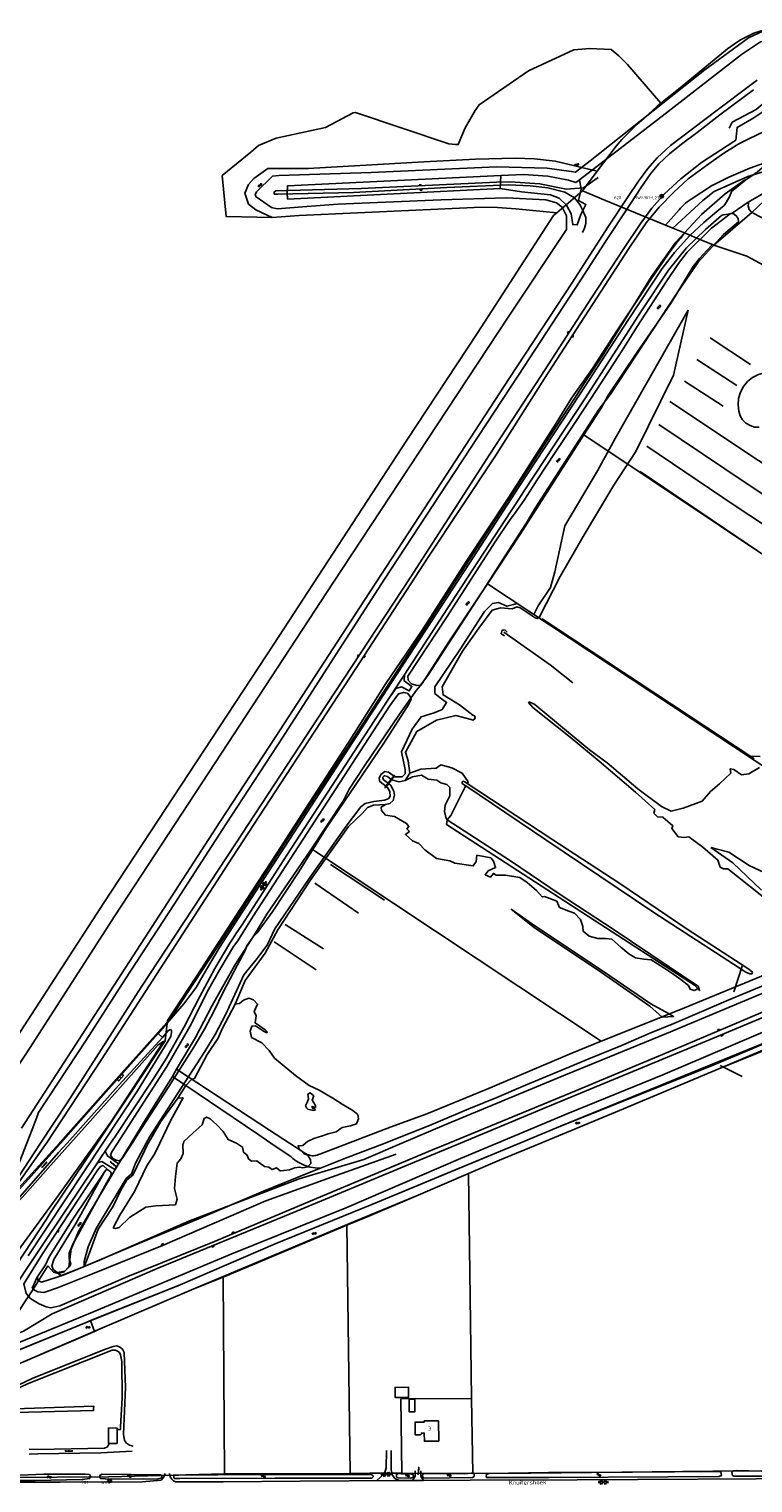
# Model space of a CAD drawing. Header units: metres. Extents: x 51973 to 58000, y 375000 to 380663.
# Tile 50 of 56: x 56317 to 56747, y 379798 to 380661. Entities that reach past the tile are written whole.
import ezdxf
from ezdxf.enums import TextEntityAlignment as Align

# ---------------------------------------------------------------- set-up
doc = ezdxf.new("R2010")
doc.units = ezdxf.units.M
doc.header["$LTSCALE"] = 0.1
doc.layers.get('0').update_dxf_attribs({"linetype": 'CONTINUOUS'})
doc.layers.add('B-WA-OG-TOPOGRAFIE-G', color=253, linetype='CONTINUOUS')
doc.styles.add('ISOCP', font='ISOCP.shx', dxfattribs={"height": 1.8})

# ---------------------------------------------------------------- blocks, each defined once
blk = doc.blocks.new('M01')
at = {"color": 0}
for radius in [1.05, 0.625]:
    blk.add_circle((0, 0), radius, dxfattribs=at)
blk = doc.blocks.new('S026')
at = {"color": 0}
for p, q in [((0, 0), (4.4, 0)), ((0.2, 0.5), (0.2, 0)), ((1.2, 0), (1.2, -0.5)), ((2.2, 0.5), (2.2, 0)), ((3.2, 0), (3.2, -0.5)), ((4.2, 0.5), (4.2, 0))]:
    blk.add_line(p, q, dxfattribs=at)
blk = doc.blocks.new('S016')
at = {"color": 0, "linetype": 'Continuous'}
for points in [[(0.01, -0.38), (2.65, 1.15)], [(2.65, -1.15), (0.01, 0.38)], [(5.07, -1.15), (1.09, 1.15)], [(1.09, -1.15), (5.07, 1.15)], [(6.16, -0.38), (3.51, 1.15)], [(3.51, -1.15), (6.16, 0.37)]]:
    blk.add_lwpolyline(points, dxfattribs=at)
blk = doc.blocks.new('S05')
at = {"color": 0}
for p, q in [((0.08, 0.3), (0.38, 0.59)), ((0.11, -0.19), (0.41, 0.09)), ((0.38, 0.59), (0.68, 0.71)), ((0.41, 0.09), (0.71, 0.21)), ((0.68, 0.71), (1.01, 0.62)), ((0.71, 0.21), (1.02, 0.12)), ((1.01, 0.62), (1.33, 0.37)), ((1.02, 0.12), (1.36, -0.12)), ((1.33, 0.37), (1.66, 0.13)), ((1.66, 0.13), (1.97, 0.04)), ((1.97, 0.04), (2.28, 0.16)), ((2.28, 0.16), (2.58, 0.44)), ((1.36, -0.12), (1.68, -0.37)), ((1.68, -0.37), (2, -0.46)), ((2, -0.46), (2.31, -0.33)), ((2.31, -0.33), (2.61, -0.05))]:
    blk.add_line(p, q, dxfattribs=at)
blk = doc.blocks.new('S04')
at = {"color": 0}
for p, q in [((0, 0.5), (0.5, 0.5)), ((0, 0.25), (1, 0.25)), ((0, 0), (0.5, 0)), ((0, -0.25), (1, -0.25)), ((0, -0.5), (0.5, -0.5))]:
    blk.add_line(p, q, dxfattribs=at)
blk = doc.blocks.new('BIJPIJL')
at = {"color": 0}
blk.add_line((0, 0), (1, 0), dxfattribs=at)
blk = doc.blocks.new('S022')
at = {"color": 0}
for p, q in [((0.01, 1.15), (0.31, 1.15)), ((0.31, -2.3), (0.31, 2.3)), ((0.31, 2.1), (1.51, 2.1)), ((0.31, 0), (1.51, 0)), ((1.51, -2.3), (1.51, 2.3)), ((1.51, 1.05), (1.81, 1.05)), ((0.01, -1.15), (0.31, -1.15)), ((0.31, -2.1), (1.51, -2.1)), ((1.51, -1.05), (1.81, -1.05))]:
    blk.add_line(p, q, dxfattribs=at)

msp = doc.modelspace()

# ---------------------------------------------------------------- linework, layer by layer
at = {"layer": 'B-WA-OG-TOPOGRAFIE-G'}
for points in [[(56479.552, 380555.481), (56464.531, 380554.29), (56461.22, 380555.175), (56452.059, 380561.407), (56451.613, 380562.64), (56452.331, 380564.327), (56461.764, 380573.587), (56465.659, 380573.985), (56520.354, 380575.909), (56594.739, 380579.272), (56624.854, 380578.364), (56639.172, 380576.489), (56641.585, 380576.027), (56650.437, 380582.747), (56718.376, 380636.692), (56744.325, 380655.806), (56752.809, 380659.739)], [(56597.38, 380573.999), (56610.695, 380574.708), (56625.28, 380573.577), (56637.482, 380571.215), (56641.941, 380569.88), (56644.115, 380571.556), (56694.906, 380610.696), (56740.103, 380645.759), (56751.348, 380653.289), (56760.307, 380655.502), (56771.842, 380656.542), (56781.525, 380656.296), (56831.782, 380653.39)], [(56731.858, 380649.228), (56735.763, 380651.971), (56739.595, 380654.504), (56743.556, 380656.582), (56747.583, 380658.466), (56751.154, 380659.764), (56755.181, 380660.936)], [(56461.62, 380549.08), (56434.241, 380549.748), (56431.888, 380574.004), (56448.976, 380587.894), (56453.501, 380591.865), (56464.03, 380596.299), (56493.325, 380602.618), (56509.631, 380611.265), (56511.133, 380611.505), (56566.53, 380592.923), (56570.528, 380592.398), (56572.028, 380592.389), (56576.09, 380602.361), (56582.153, 380612.57), (56584.425, 380616.055), (56613.803, 380636.118), (56640.635, 380648.699), (56650.142, 380649.391), (56662.891, 380648.813), (56667.368, 380645.037), (56672.589, 380640.006), (56692.244, 380616.947)], [(56692.244, 380616.947), (56703.701, 380626.162), (56731.858, 380649.228)], [(56749.484, 380630.544), (56746.461, 380628.435), (56724.843, 380612.311), (56698.044, 380591.825), (56690.055, 380584.5), (56684.647, 380578.222), (56679.135, 380570.782), (56672.872, 380561.559), (56660.821, 380543.432), (56639.799, 380510.735), (56602.377, 380453.724), (56561.866, 380391.821), (56516.438, 380322.109), (56463.501, 380240.705), (56430.834, 380190.702), (56388.278, 380125.103), (56338.041, 380047.588), (56312.9, 380008.815)], [(56732.762, 380602.178), (56734.596, 380605.701), (56748.781, 380613.22), (56755.973, 380619.09), (56766.173, 380621.591), (56771.042, 380621.707), (56773.69, 380618.994), (56790.625, 380625.403), (56808.18, 380628.618), (56832.945, 380631.279), (56839.755, 380632.624), (56851.525, 380634.096), (56877.415, 380632.874), (56902.594, 380631.757), (56923.732, 380631.276), (56920.439, 380629.6), (56902.726, 380628.068), (56882.933, 380625.776), (56873.225, 380625.281), (56851.479, 380627.138), (56845.929, 380626.254), (56837.813, 380623.083)], [(56323.01, 380018.184), (56351.196, 380061.009), (56374.667, 380097.519), (56403.262, 380141.326), (56434.419, 380189.351), (56467.919, 380240.736), (56497.799, 380287.268), (56528.274, 380334.55), (56565.343, 380390.912), (56607.386, 380454.924), (56644.851, 380512.221), (56660.705, 380536.767), (56671.461, 380553.063), (56680.375, 380566.743), (56686.192, 380575.01), (56691.082, 380580.978), (56697.498, 380587.017), (56704.631, 380592.75), (56713.885, 380599.542), (56727.373, 380610.005), (56747.254, 380624.846)], [(56682.375, 380608.089), (56690.092, 380615.216), (56692.244, 380616.947)], [(56725.443, 380552.704), (56729.791, 380556.34), (56731.051, 380558.003), (56733.224, 380561.837), (56734.281, 380564.599), (56742.815, 380571.558), (56749.473, 380576.119), (56756.047, 380581.746), (56763.112, 380585.013), (56766.303, 380586.622), (56781.615, 380596.115), (56795.011, 380602.808), (56809.919, 380608.942), (56831.079, 380615.832), (56846.085, 380618.969), (56852.567, 380620.164)], [(56736.788, 380595.016), (56737.523, 380602.607), (56747.489, 380608.314), (56755.954, 380614.037), (56760.025, 380609.467), (56772.612, 380614.289), (56777.718, 380612.453)], [(56738.156, 380592.598), (56744.044, 380595.615), (56754.421, 380600.477), (56767.856, 380605.861), (56779.143, 380609.595), (56794.326, 380613.505), (56805.727, 380616.721), (56817.808, 380618.302), (56829.206, 380619.023), (56840.659, 380619.685), (56848.547, 380619.423)], [(56669.173, 380595.422), (56673.838, 380600.241), (56678.059, 380604.3), (56682.375, 380608.089)], [(56665.697, 380591.514), (56669.173, 380595.422)], [(56735.599, 380594.182), (56736.788, 380595.016)], [(56735.599, 380594.182), (56716.471, 380581.784), (56704.228, 380572.049), (56694.46, 380563.201), (56687.045, 380554.751), (56680.437, 380545.849), (56670.391, 380530.737), (56651.24, 380501.489), (56621.041, 380454.997), (56590.866, 380408.691)], [(56593.753, 380407.112), (56623.311, 380453.661), (56673.237, 380530.66), (56683.66, 380545.989), (56691.301, 380555.366), (56699.954, 380564.261), (56708.5, 380572.106), (56719.432, 380579.918), (56729.77, 380587.328), (56736.92, 380591.911)], [(56654.545, 380576.58), (56665.697, 380591.514)], [(56736.92, 380591.911), (56738.156, 380592.598)], [(56654.545, 380576.58), (56629.68, 380582.62), (56617.36, 380583.98), (56605.78, 380584.33), (56582.39, 380583.85), (56551.68, 380582.17), (56482.9, 380578.31), (56459.12, 380578.27), (56450.65, 380572.3), (56447.56, 380568.73), (56445.46, 380563.62), (56447.55, 380557.11), (56451.86, 380553.75), (56461.62, 380549.08)], [(56766.574, 380580.111), (56760.182, 380578.38), (56743.977, 380573.411), (56724.025, 380564.596), (56717.288, 380559.238), (56699.473, 380542.794)], [(56745.131, 380578.413), (56732.617, 380572.999), (56722.419, 380567.951), (56710.236, 380560.057)], [(56723.833, 380532.813), (56746.208, 380552.024), (56753.56, 380559.058), (56758.265, 380562.957), (56766.509, 380564.895), (56769.484, 380562.71), (56802.219, 380569.74), (56844.215, 380578.232), (56850.537, 380579.634), (56853.187, 380580.358)], [(56782.441, 380579.932), (56779.733, 380578.655), (56776.722, 380574.797), (56770.307, 380572.217), (56762.387, 380568.521), (56755.859, 380565.063), (56744.201, 380558.17), (56734.622, 380551.626), (56732.318, 380551.126), (56729.291, 380550.65), (56728.24, 380550.265)], [(56762.1, 380583.735), (56759.225, 380583.004), (56756.368, 380582.21), (56753.528, 380581.353), (56750.708, 380580.434), (56747.908, 380579.454), (56745.131, 380578.413)], [(56655.179, 380572.79), (56646.425, 380566.671), (56636.115, 380565.904), (56620.447, 380569.178), (56602.814, 380570.317), (56594.667, 380570.017), (56514.509, 380566.289), (56463.719, 380564.984), (56462.808, 380564.176), (56462.891, 380563.044), (56465.08, 380563.028), (56509.885, 380563.955), (56565.328, 380566.849), (56601.8, 380568.449), (56614.659, 380567.837), (56625.248, 380566.651), (56635.39, 380564.119), (56641.12, 380560.825), (56644.287, 380556.903), (56645.853, 380553.605), (56647.689, 380549.238), (56647.795, 380545.605), (56647.081, 380542.793), (56645.712, 380540.198)], [(56597.011, 380566.316), (56470.811, 380560.073), (56470.617, 380563.817), (56470.766, 380567.939), (56597.38, 380573.999), (56597.011, 380566.316)], [(56597.011, 380566.316), (56609.698, 380564.339), (56626.859, 380562.532), (56631.91, 380560.529), (56636.323, 380556.416), (56639.061, 380551.367), (56640.062, 380544.936), (56642.718, 380544.755), (56644.719, 380550.914), (56647.792, 380556.926), (56643.386, 380559.141), (56645.075, 380566.004), (56644.115, 380571.556)], [(56645.828, 380564.905), (56654.545, 380576.58)], [(56742.096, 380571.424), (56730.564, 380563.214), (56716.408, 380550.96), (56701.222, 380534.507), (56686.668, 380514.144), (56673.135, 380492.042), (56657.474, 380466.967)], [(56565.254, 380434.782), (56602.111, 380490.518), (56636.375, 380541.974), (56636.271, 380550.043), (56633.639, 380555.297), (56630.39, 380557.807), (56624.065, 380559.603), (56600.58, 380560.809), (56562.006, 380559.586), (56500.675, 380557.143), (56479.552, 380555.481)], [(56630.583, 380551.997), (56645.828, 380564.905)], [(56659.358, 380559.328), (56645.828, 380564.905)], [(56361.82, 380142.539), (56462.644, 380295.935), (56541.486, 380416.987), (56583.3, 380480.285), (56628.557, 380550.282), (56630.583, 380551.997)], [(56461.62, 380549.08), (56477.61, 380550.32), (56581.53, 380554.98), (56592.53, 380555.19), (56606.21, 380554.35), (56630.583, 380551.997)], [(56725.443, 380552.704), (56717.758, 380546.18), (56709.596, 380538.383), (56700.469, 380528.341), (56693.118, 380518.965), (56672.709, 380487.975), (56644.39, 380444.565), (56607.83, 380388.89)], [(56659.358, 380559.328), (56695.031, 380544.625)], [(56703.123, 380553.746), (56695.031, 380544.625)], [(56710.236, 380560.057), (56709.106, 380559.294), (56708.011, 380558.481), (56706.952, 380557.622), (56705.932, 380556.717), (56704.952, 380555.768), (56704.016, 380554.777), (56703.123, 380553.746)], [(56744.492, 380558.342), (56744.089, 380556.114), (56744.637, 380553.931), (56746.068, 380552.288), (56750.418, 380549.868), (56759.021, 380545.983), (56776.366, 380535.32), (56797.241, 380521.85), (56805.435, 380515.536), (56810.587, 380510.804), (56824.05, 380497.667), (56837.61, 380482.876), (56872.714, 380445.949), (56888.947, 380428.173), (56897.893, 380417.75), (56913.783, 380397.487), (56905.828, 380411.004), (56898.675, 380421.225)], [(56611.193, 380386.894), (56647.111, 380441.614), (56680.795, 380493.859), (56696.925, 380517.934), (56707.599, 380531.231), (56718.777, 380541.967), (56728.24, 380550.265)], [(56662.38, 380444.264), (56702.013, 380504.417), (56714.362, 380522.62), (56729.4, 380538.997), (56738.298, 380546.531), (56738.262, 380548.488), (56737.066, 380550.224), (56735.127, 380551.546), (56733.46, 380551.245), (56722.442, 380542.729), (56707.922, 380528.562), (56702.691, 380521.938)], [(56695.031, 380544.625), (56699.473, 380542.794)], [(56375.601, 380026.738), (56393.712, 380054.222), (56398.033, 380060.747), (56399.455, 380072.727), (56416.537, 380098.629), (56443.094, 380139.366), (56464.3, 380171.996), (56481.186, 380198.102), (56506.51, 380237.06), (56529.172, 380272.666), (56550.56, 380304.292), (56576.717, 380345.036), (56602.026, 380383.194), (56630.243, 380427.103), (56639.318, 380441.945), (56651.645, 380459.529), (56666.261, 380481.874), (56679.225, 380501.448), (56686.838, 380512.915), (56691.155, 380519.24), (56696.706, 380527.343), (56701.22, 380533.463), (56704.082, 380536.813), (56706.327, 380539.969)], [(56699.473, 380542.794), (56706.327, 380539.969)], [(56706.327, 380539.969), (56716.472, 380535.788), (56723.005, 380533.095)], [(56646.668, 380420.164), (56656.813, 380436.038), (56660.765, 380443.276), (56678.279, 380469.239), (56698.346, 380498.561), (56711.425, 380519.981), (56715.168, 380524.73), (56719.738, 380529.822), (56723.005, 380533.095)], [(56723.005, 380533.095), (56723.833, 380532.813)], [(56723.833, 380532.813), (56743.4, 380526.148), (56768.211, 380512.845), (56788.004, 380498.241), (56807.339, 380479.77), (56872.349, 380410), (56876.66, 380404.75)], [(56695.476, 380510.982), (56702.691, 380521.938)], [(56678.311, 380484.431), (56695.476, 380510.982)], [(56534.069, 380217.587), (56534.435, 380217.307), (56535.704, 380217.211), (56538.729, 380217.292), (56540.502, 380219.141), (56540.488, 380221.705), (56538.322, 380232.055), (56544.741, 380245.665), (56550.055, 380252.87), (56557.865, 380255.246), (56562.573, 380257.318), (56565.119, 380261.483), (56561.401, 380264.073), (56558.145, 380266.792), (56558.093, 380270.671), (56572.947, 380292.715), (56587.733, 380315.48), (56592.479, 380320.057), (56595.964, 380320.788), (56600.958, 380318.535), (56604.919, 380319.626), (56607.113, 380320.183), (56616.833, 380313.699), (56619.47, 380318.758), (56626.816, 380329.549), (56629.404, 380338.92), (56635.367, 380366.161), (56654.679, 380398.886), (56665.235, 380418.115), (56708.532, 380494.158)], [(56708.532, 380494.158), (56699.718, 380455.546), (56677.477, 380410.379), (56664.469, 380390.41), (56646.165, 380359.957), (56632.463, 380336.06), (56620.012, 380311.904), (56618.822, 380311.234), (56617.624, 380311.724), (56608.744, 380317.491), (56606.915, 380318.244), (56604.07, 380316.956), (56597.173, 380317.479), (56592.185, 380316.083), (56584.236, 380305.414), (56574.551, 380291.847), (56562.472, 380270.763), (56563.087, 380265.924), (56572.735, 380260.111), (56580.761, 380253.979)], [(56669.433, 380470.235), (56678.311, 380484.431)], [(56745.502, 380461.942), (56721.631, 380477.839)], [(56657.474, 380466.967), (56647.486, 380451.609), (56641.058, 380441.787), (56609.647, 380393.791)], [(56654.338, 380447.148), (56669.433, 380470.235)], [(56713.758, 380464.992), (56737.433, 380449.503)], [(56738.558, 380434.232), (56738.119, 380438.035), (56738.452, 380441.848), (56739.543, 380445.517), (56741.348, 380448.892), (56743.794, 380451.836), (56746.781, 380454.23), (56750.188, 380455.976), (56753.875, 380457.002), (56757.694, 380457.268)], [(56729.214, 380437.157), (56706.252, 380451.995)], [(56618.917, 380393.525), (56629.517, 380409.774), (56641.38, 380427.491), (56654.338, 380447.148)], [(56655.465, 380435.294), (56662.38, 380444.264)], [(56697.564, 380439.968), (56750.183, 380405.036), (56789.326, 380379.19), (56841.894, 380344.212), (56871.918, 380325.07), (56912.283, 380296.757)], [(56280.533, 380000), (56317.697, 380056.171), (56368.18, 380134.744), (56427.762, 380225.632), (56498.039, 380332.831), (56565.254, 380434.782)], [(56617.781, 380376.681), (56655.465, 380435.294)], [(56750.745, 380424.695), (56747.93, 380424.844), (56745.235, 380425.67), (56742.82, 380427.123), (56740.828, 380429.118), (56739.379, 380431.535), (56738.558, 380434.232)], [(56691.093, 380426.346), (56743.631, 380391.132), (56780.823, 380366.511), (56833.035, 380331.514), (56862.539, 380312.043)], [(56589.345, 380331.892), (56608.572, 380360.929), (56643.904, 380415.839), (56646.668, 380420.164)], [(56646.668, 380420.164), (56970.403, 380203.811)], [(56590.866, 380408.691), (56543.549, 380335.452), (56489.505, 380253.338), (56439.819, 380177.477), (56383.955, 380092.417), (56339.909, 380023.834), (56324.215, 380000)], [(56327.604, 380000), (56360.294, 380049.632), (56397.294, 380106.679), (56438.047, 380169.577), (56473.125, 380223.194), (56511.32, 380281.503), (56553.865, 380347.021), (56593.753, 380407.112)], [(56829.372, 380315.724), (56827.32, 380317.097), (56771.81, 380354.758), (56736.508, 380378.143), (56683.914, 380413.396)], [(56680.011, 380398.453), (56730.099, 380364.547), (56763.106, 380342.272), (56816.696, 380306.453), (56853.037, 380281.983)], [(56335.353, 380000), (56335.783, 380000.475), (56372.114, 380041.457), (56399.15, 380071.564), (56402.862, 380076.367), (56432.648, 380121.867), (56475.595, 380188.063), (56513.011, 380245.014), (56558.653, 380315.176), (56609.647, 380393.791)], [(56361.139, 380000), (56381.695, 380031.028), (56401.441, 380063.2), (56401.925, 380065.679), (56401.872, 380066.914), (56401.559, 380067.217), (56401.17, 380067.389), (56400.669, 380067.277), (56399.763, 380066.465), (56396.519, 380062.64), (56393.876, 380064.955), (56409.179, 380082.528), (56412.841, 380087.311), (56416.46, 380092.361), (56420.748, 380099.547), (56430.336, 380116.062), (56441.867, 380133.81), (56464.262, 380168.261), (56497.143, 380218.991), (56529.413, 380268.655), (56578.735, 380343.976), (56607.83, 380388.89)], [(56616.572, 380389.793), (56611.17, 380381.406)], [(56618.917, 380393.525), (56616.572, 380389.793)], [(56611.193, 380386.894), (56607.647, 380381.476), (56605.378, 380378.009), (56603.092, 380374.516), (56567.98, 380320.869), (56540.308, 380278.235), (56537.245, 380273.515), (56535.083, 380270.184), (56513.154, 380236.398), (56470.335, 380170.788), (56443.562, 380129.307), (56441.838, 380126.653), (56440.16, 380124.069), (56438.535, 380121.567), (56436.571, 380118.544), (56427.603, 380103.553), (56418.694, 380087.044), (56409.127, 380068.645), (56398.966, 380050.426), (56390.972, 380037.882), (56368.363, 380003.967), (56365.719, 380000)], [(56605.443, 380373.385), (56611.17, 380381.406)], [(56605.443, 380373.385), (56602.89, 380369.876), (56593.526, 380356.113)], [(56612.578, 380368.068), (56617.781, 380376.681)], [(56593.526, 380356.113), (56565.515, 380312.473), (56542.12, 380277.017), (56542.246, 380274.684), (56544.401, 380272.572), (56547.533, 380271.517), (56549.696, 380271.679), (56554.034, 380277.364), (56588.396, 380330.49), (56600.005, 380348.438), (56612.578, 380368.068)], [(56484.908, 380174.673), (56503.9, 380203.3), (56507.393, 380209.981), (56516.43, 380223.738), (56537.236, 380254.393), (56547.329, 380268.646), (56550.559, 380272.74), (56566.539, 380297.452), (56589.345, 380331.892)], [(56589.345, 380331.892), (56869.193, 380146.968)], [(56746.944, 380228.573), (56621.94, 380310.987)], [(56601.008, 380303.153), (56599.91, 380304.352), (56598.755, 380304.513), (56598.005, 380303.935), (56597.531, 380302.149), (56599.517, 380300.908)], [(56599.038, 380303.037), (56626.559, 380283.837), (56640.008, 380273.029)], [(56532.395, 380266.043), (56534.993, 380269.611), (56538.413, 380270.63), (56542.938, 380268.281), (56544.527, 380270.974), (56539.962, 380274.204), (56540.073, 380277.873)], [(56423.802, 380091.035), (56430.497, 380102.976), (56438.651, 380116.657), (56441.28, 380120.001), (56444.366, 380125.104), (56450.355, 380134.698), (56531.329, 380259.17), (56536.569, 380266.539), (56539.622, 380267.419), (56541.866, 380267.014), (56543.608, 380264.941), (56544.134, 380263.124), (56542.731, 380260.491)], [(56528.364, 380237.796), (56542.731, 380260.491)], [(56757.941, 380142.118), (56731.971, 380162.81), (56729.457, 380162.7), (56727.413, 380163.775), (56726.196, 380167.93), (56717.227, 380175.472), (56708.977, 380181.731), (56706.114, 380181.285), (56702.645, 380181.773), (56698.889, 380186.602), (56699.42, 380188.184), (56693.488, 380193.452), (56690.266, 380193.634), (56688.083, 380195.642), (56688.709, 380197.878), (56677.162, 380208.223), (56655.679, 380226.628), (56638.406, 380240.779), (56616.413, 380258.458), (56613.83, 380261.466), (56614.149, 380261.782)], [(56614.149, 380261.782), (56617.438, 380260.276), (56636.349, 380244.55), (56649.951, 380233.22), (56660.418, 380225.657), (56678.741, 380210.205), (56692.758, 380199.735), (56698.492, 380197.016), (56705.548, 380198.674), (56716.767, 380202.779), (56721.793, 380208.582), (56727.065, 380213.196), (56733.757, 380219.374), (56733.508, 380222.134), (56735.706, 380221.679), (56740.226, 380218.432), (56744.513, 380218.993), (56750.836, 380222.752)], [(56579.729, 380251.284), (56570.666, 380253.661), (56559.188, 380250.854), (56547.421, 380244.217), (56540.714, 380232.029), (56542.299, 380226.779), (56543.414, 380219.489), (56549.902, 380221.925), (56558.881, 380222.354), (56561.686, 380224.508), (56568.26, 380222.587), (56574.298, 380219.412), (56577.929, 380214.234), (56577.55, 380213.319), (56577.433, 380213.247)], [(56580.761, 380253.979), (56581.715, 380253.493), (56582.099, 380252.495), (56581.716, 380251.495), (56580.763, 380251.008), (56579.729, 380251.284)], [(56510.902, 380212.149), (56528.364, 380237.796)], [(56747.439, 380227.786), (56746.354, 380229.513), (56751.27, 380229.436)], [(56529.124, 380211.738), (56525.602, 380214.448), (56525.194, 380216.474), (56526.099, 380218.725)], [(56526.099, 380218.725), (56528.4, 380220.51), (56530.582, 380220.105), (56533.386, 380218.108), (56533.78, 380217.807)], [(56532.219, 380215.773), (56530.099, 380217.456), (56528.446, 380217.964), (56528.036, 380217.897), (56527.279, 380217.073), (56527.214, 380216.489), (56527.727, 380215.546), (56530.464, 380213.485)], [(56528.572, 380211.019), (56528.86, 380210.798), (56534.327, 380217.924), (56534.039, 380218.145), (56528.572, 380211.019)], [(56532.477, 380215.512), (56536.963, 380214.267), (56540.588, 380215.146), (56543.414, 380219.489)], [(56540.588, 380215.146), (56544.901, 380217.354), (56550.174, 380218.384), (56554.218, 380215.933), (56559.313, 380215.356), (56561.704, 380213.683), (56565.274, 380212.65), (56567.055, 380210.99), (56567.084, 380206.111), (56564.279, 380200.413), (56563.833, 380196.727), (56564.91, 380192.65), (56565.548, 380191.853)], [(56386.876, 380000), (56388.983, 380003.945), (56405.567, 380029.613), (56421.357, 380053.675), (56427.766, 380064.38), (56433.873, 380076.095), (56444.713, 380099.766), (56452.026, 380108.597), (56458.589, 380117.405), (56463.11, 380127.141), (56483.148, 380156.441), (56505.607, 380188.039), (56514.254, 380199.482), (56516.908, 380201.529), (56522, 380202.584), (56528.377, 380203.458), (56530.416, 380204.186), (56531.614, 380205.665), (56531.362, 380208.604), (56530.102, 380210.986), (56529.412, 380211.517)], [(56533.902, 380208.73), (56534.316, 380206.338), (56533.349, 380203.3), (56531.478, 380201.4), (56528.868, 380200.9), (56521.802, 380200.469), (56518.225, 380199.007), (56514.972, 380195.581), (56506.833, 380187.772), (56484.235, 380155.868), (56464.929, 380126.52), (56457.433, 380112.719), (56445.549, 380096.552), (56439.69, 380082.494)], [(56493.705, 380186.766), (56510.902, 380212.149)], [(56530.751, 380213.262), (56532.043, 380212.198), (56533.902, 380208.73)], [(56576.318, 380212.035), (56576.08, 380211.356), (56571.051, 380201.079), (56567.737, 380194.354), (56565.548, 380191.853)], [(56577.433, 380213.247), (56575.905, 380214.251), (56574.834, 380214.72), (56574.296, 380214.293), (56574.4, 380213.291), (56576.318, 380212.035)], [(56576.318, 380212.035), (56576.541, 380211.889), (56624.026, 380179.969), (56688.137, 380136.869), (56742.799, 380101.471)], [(56743.99, 380103.515), (56707.913, 380127.002), (56667.92, 380154.033), (56627.603, 380180.278), (56577.433, 380213.247)], [(56528.868, 380200.9), (56526.397, 380199.36), (56526.565, 380197.269), (56528.954, 380194.636), (56534.178, 380193.836), (56541.353, 380189.706), (56542.829, 380187.787), (56541.475, 380186.528), (56543.125, 380184.868), (56540.68, 380183.089), (56544.938, 380179.243), (56548.592, 380177.81), (56552.284, 380173.952), (56559.151, 380168.879), (56567.075, 380167.548), (56570.119, 380166.001), (56580.941, 380164.415), (56582.711, 380166.968), (56583.114, 380170.786), (56591.395, 380169.233), (56593.03, 380167.169), (56594.213, 380163.499), (56589.881, 380161.494), (56588.117, 380159.202), (56591.24, 380157.865), (56592.916, 380159.983), (56594.571, 380158.904), (56600.016, 380158.938), (56608.616, 380157.564), (56612.986, 380154.559), (56618.603, 380149.871), (56621.963, 380146.063), (56623.316, 380146.354), (56630.535, 380143.462), (56632.226, 380139.85), (56637.691, 380137.561), (56641.078, 380136.483), (56644.569, 380132.615), (56646.053, 380128.508), (56646.287, 380125.676), (56649.851, 380122.846), (56654.869, 380121.325), (56659.531, 380121.453), (56663.141, 380120.925), (56668.65, 380116.142), (56673.248, 380112.232), (56677.213, 380109.815), (56682.26, 380109.201), (56686.481, 380108.767), (56694.145, 380103.946)], [(56632.543, 380147.534), (56663.969, 380126.924), (56697.169, 380104.555), (56709.02, 380096.61), (56714.533, 380093.042), (56715.278, 380090.498), (56712.295, 380093.615), (56565.091, 380189.008), (56565.548, 380191.853), (56603.062, 380167.449), (56632.543, 380147.534)], [(56477.135, 380160.405), (56493.705, 380186.766)], [(56404.877, 380043.892), (56416.032, 380062.66), (56425.992, 380081.55), (56439.483, 380105.509), (56450.955, 380123.442), (56458.438, 380135.748), (56484.908, 380174.673)], [(56484.908, 380174.673), (56656.872, 380060.53)], [(56753.599, 380160.614), (56744.668, 380164.662), (56732.561, 380172.621), (56725.82, 380174.38), (56721.984, 380175.306)], [(56721.984, 380175.306), (56735.103, 380166.327), (56752.015, 380150.148)], [(56496.247, 380165.217), (56528.296, 380144.083)], [(56477.135, 380160.405), (56461.698, 380137.006), (56452.662, 380124.737), (56450.36, 380122.414), (56446.666, 380116.966), (56445.752, 380114.562), (56440.828, 380105.291), (56432.578, 380089.449), (56427.235, 380078.449), (56421.382, 380067.556), (56415.198, 380056.995), (56400.337, 380033.599), (56383.639, 380008), (56378.482, 380000)], [(56920.657, 380158.956), (56849.404, 380128.79), (56771.278, 380096.603), (56695.616, 380064.933), (56631.296, 380038.665), (56563.698, 380010.72), (56538.595, 380000)], [(56486.961, 380154.171), (56512.953, 380136.502)], [(56566.552, 380000), (56638.928, 380029.851), (56699.441, 380055.171), (56751.607, 380077.239), (56805.227, 380099.672), (56867.603, 380125.615), (56914.835, 380144.799), (56937.926, 380153.784)], [(56936.672, 380151.126), (56859.559, 380118.908), (56787.874, 380089.228), (56719.148, 380060.391), (56624.015, 380021.076), (56573.345, 380000)], [(56656.872, 380060.53), (56702.955, 380078.769), (56776.602, 380109.086), (56851.703, 380139.859), (56869.193, 380146.968)], [(56361.82, 380142.539), (56269.123, 380000)], [(56696.788, 380076.979), (56699.821, 380075.151), (56693.042, 380074.68), (56685.842, 380081.151), (56657.1, 380101.288), (56617.074, 380127.963), (56603.496, 380138.78), (56617.548, 380128.907), (56657.723, 380102.267), (56686.368, 380082.699), (56696.788, 380076.979)], [(56469.243, 380129.756), (56492.052, 380115.259)], [(56595.145, 380000), (56637.166, 380017.555), (56693.506, 380040.576), (56747.26, 380063.486), (56819.691, 380094.2), (56872.197, 380116.207), (56907.411, 380128.712)], [(56487.706, 380102.796), (56462.783, 380119.471)], [(56895.352, 380092.593), (56894.249, 380114.389), (56893.92, 380116.192), (56893.283, 380116.515), (56889.807, 380115.158), (56861.031, 380103.395), (56817.985, 380085.242), (56782.439, 380071.133), (56722.464, 380045.883), (56632.77, 380010.03), (56608.591, 380000)], [(56608.602, 380000), (56632.77, 380010.03), (56782.439, 380071.133), (56861.031, 380103.395), (56893.789, 380116.713)], [(56621.003, 380000), (56667.706, 380019.413), (56728.069, 380044.645), (56779.871, 380066.553), (56843.962, 380091.355), (56889.044, 380110.196), (56891.064, 380110.344), (56891.286, 380108.514), (56891.635, 380100.928), (56891.716, 380092.754), (56892.277, 380091.481), (56893.041, 380091.388), (56894.708, 380091.847), (56895.352, 380092.593)], [(56694.145, 380103.946), (56699.943, 380100.056), (56704.182, 380096.995), (56708.735, 380093.48), (56709.671, 380091.25), (56712.103, 380090.529), (56713.709, 380091.138), (56713.882, 380091.956)], [(56743.99, 380103.515), (56746.472, 380101.687), (56746.671, 380100.97), (56746.381, 380100.376), (56745.089, 380100.337), (56742.76, 380101.425)], [(56405.649, 380026.646), (56410.484, 380034.214), (56413.88, 380037.849), (56415.575, 380038.374), (56423.107, 380052.468), (56429.6, 380062.248), (56431.972, 380067.872), (56439.69, 380082.494), (56442.27, 380082.904), (56444.615, 380084.84), (56447.748, 380086.073), (56450.624, 380084.909), (56452.964, 380082.451), (56451.001, 380078.04), (56452.126, 380075.456), (56451.615, 380071.337), (56457.54, 380067.16), (56458.773, 380065.855), (56458.52, 380065.421), (56456.42, 380066.497), (56451.673, 380069.504), (56449.575, 380069.467), (56448.641, 380066.385), (56449.423, 380062.71), (56455.507, 380059.562), (56459.828, 380054.967), (56463.093, 380050.443)], [(56423.802, 380091.035), (56412.833, 380069.081)], [(56528.778, 380000), (56532.146, 380001.262), (56554.918, 380010.451), (56578.302, 380020.229), (56595.031, 380027.127), (56611.968, 380034.421), (56630.512, 380042.086), (56649.66, 380049.94), (56668.607, 380057.798), (56685.344, 380065.096), (56700.056, 380071.031), (56712.553, 380076.205), (56732.315, 380084.848), (56753.277, 380093.47)], [(56621.003, 380000), (56667.706, 380019.413), (56728.069, 380044.645), (56810.426, 380077.838)], [(56412.833, 380069.081), (56399.206, 380045.409)], [(56336.147, 380000), (56361.577, 380028.539), (56393.876, 380064.955)], [(56396.519, 380062.64), (56368.736, 380032.25), (56339.864, 380000)], [(56356.907, 380000), (56365.783, 380012.453), (56397.156, 380060.344), (56393.963, 380058.302), (56360.103, 380020.397), (56342.002, 380000)], [(56506.973, 380000), (56532.282, 380009.653), (56553.371, 380017.363), (56588.621, 380031.877), (56639.446, 380053.253), (56656.872, 380060.53)], [(56399.206, 380045.409), (56379.656, 380015.379)], [(56402.422, 380039.517), (56404.877, 380043.892)], [(56404.877, 380043.892), (56460.112, 380007.731), (56471.926, 380000)], [(56494.855, 380005.451), (56499.605, 380006.582), (56503.243, 380009.196), (56508.104, 380010.271), (56511.738, 380011.349), (56512.808, 380014.445), (56512.536, 380016.903), (56509.472, 380019.425), (56503.088, 380023.13), (56497.71, 380026.608), (56489.542, 380031.352), (56483.491, 380034.19), (56475.523, 380040.133), (56463.093, 380050.443)], [(56377.956, 380000), (56386.82, 380014.566), (56402.422, 380039.517)], [(56402.422, 380039.517), (56453.022, 380005.234), (56460.764, 380000)], [(56357.725, 380000), (56375.601, 380026.738)], [(56405.649, 380026.646), (56395.574, 380012.833), (56388.175, 380000.229), (56388.066, 380000)], [(56394.924, 380000), (56401.224, 380013.159), (56408.725, 380026.753), (56408.183, 380026.947), (56405.649, 380026.646)], [(56482.056, 380020.931), (56481.413, 380022.04), (56482.452, 380023.992), (56483.129, 380026.252), (56482.83, 380029.101), (56484.089, 380029.823), (56486.429, 380027.945), (56485.388, 380025.491), (56487.333, 380022.386), (56487.246, 380021.185), (56485.237, 380021.75), (56485.708, 380020.464), (56486.881, 380020.377), (56487.13, 380019.538), (56485.873, 380019.43), (56482.803, 380020.221), (56482.056, 380020.931)], [(56323.01, 380018.184), (56321.673, 380014.716), (56319.126, 380008.11), (56315.958, 380000)], [(56379.656, 380015.379), (56369.823, 380000)], [(56440.426, 380000), (56435.506, 380002.212), (56432.579, 380006.83), (56428.71, 380010.738), (56424.877, 380014.41), (56422.653, 380015.428), (56421.333, 380014.661), (56420.008, 380010.878), (56414.82, 380005.989), (56409.28, 380000.948), (56408.944, 380000)], [(56113.871, 379578.477), (56115.211, 379589.292), (56117.071, 379600.03), (56130.829, 379646.569), (56141.961, 379671.23), (56150.853, 379685.259), (56168.575, 379713.351), (56185.023, 379737.463), (56197.994, 379757.437), (56204.582, 379767.522), (56219.408, 379790.464), (56230.721, 379807.266), (56242.248, 379824.865), (56252.546, 379840.886), (56267.161, 379863.231), (56287.535, 379894.075), (56309.959, 379927.684), (56327.663, 379954.775), (56330.136, 379958.732), (56357.725, 380000)], [(56573.345, 380000), (56540.415, 379986.303), (56475.596, 379959.39), (56393.326, 379925.501), (56331.097, 379898.688), (56314.031, 379888.492), (56294.093, 379880.516), (56287.301, 379876.741), (56283.1, 379872.169), (56272.347, 379856.718), (56246.491, 379817.428), (56243.695, 379811.624), (56244.514, 379805.954)], [(56339.864, 380000), (56334.825, 379994.372), (56309.203, 379965.213), (56304.219, 379957.572), (56293.442, 379934.306), (56267.238, 379876.694), (56251.161, 379841.054)], [(56253.36, 379841.626), (56274.931, 379879.896), (56294.086, 379913.085), (56310.278, 379935.551), (56333.436, 379967.069), (56356.907, 380000)], [(56342.002, 380000), (56328.581, 379984.877), (56313.425, 379967.818), (56310.512, 379965.019), (56305.365, 379957.029), (56300.879, 379947.403), (56283.024, 379908.396), (56264.98, 379869), (56253.36, 379841.626)], [(56608.591, 380000), (56570.87, 379984.352), (56520.718, 379963.528), (56463.43, 379940.225), (56406.977, 379915.93), (56351.183, 379893.646), (56307.589, 379875.734), (56296.774, 379871.386), (56289.347, 379866.787), (56285.76, 379862.748), (56270.092, 379841.587)], [(56276.69, 379855.947), (56287.57, 379869.727), (56292.083, 379873.491), (56299.192, 379876.787), (56355.899, 379900.149), (56437.766, 379934.228), (56506.02, 379961.85), (56573.437, 379990.931), (56595.145, 380000)], [(56365.719, 380000), (56362.521, 379995.202), (56360.428, 379992.063), (56357.966, 379988.369), (56347.9, 379973.269), (56315.601, 379924.971), (56287.261, 379882.139), (56278.755, 379868.679)], [(56280.392, 379836.559), (56293.806, 379856.95), (56297.048, 379860.844), (56302.581, 379865.25), (56358.251, 379889.158), (56413.667, 379912.997), (56457.001, 379931.083), (56510.807, 379953.649), (56548.328, 379969.024), (56578.081, 379981.864), (56596.635, 379989.871), (56621.003, 380000)], [(56315.958, 380000), (56303.66, 379968.516), (56305.229, 379967.494), (56305.594, 379967.256), (56306.414, 379966.722), (56330.77, 379993.965), (56336.147, 380000)], [(56303.827, 379968.592), (56304.726, 379967.978), (56309.31, 379973.977), (56310.898, 379973.004), (56335.353, 380000)], [(56324.215, 380000), (56311.414, 379980.56), (56309.477, 379977.295)], [(56311.378, 379977.036), (56327.05, 379999.159), (56327.604, 380000)], [(56364.014, 379984.066), (56361.345, 379986.702), (56359.742, 379986.12), (56358.203, 379984.169), (56325.281, 379934.273), (56314.31, 379916.431), (56315.647, 379910.838), (56318.447, 379907.585), (56323.419, 379904.544), (56327.503, 379902.843), (56330.364, 379902.21), (56335.562, 379903.406), (56375.947, 379920.818), (56427.314, 379941.664), (56487.845, 379967.198), (56556.779, 379995.969), (56566.552, 380000)], [(56316.867, 379933.178), (56349.891, 379983.021), (56361.139, 380000)], [(56538.595, 380000), (56515.989, 379990.346), (56477.689, 379978.876), (56412.168, 379953.611), (56359.187, 379930.462), (56346.704, 379925.359), (56334.053, 379920.468), (56324.713, 379917.526), (56322.72, 379918.432), (56322.151, 379920.46), (56327.165, 379927.862), (56329.205, 379932.431), (56342.831, 379954.195), (56361.834, 379982.581)], [(56334.668, 379922.629), (56338.177, 379923.618), (56340.888, 379926.559), (56342.357, 379937.064), (56346.764, 379947.551), (56368.962, 379985.221), (56377.956, 380000)], [(56388.066, 380000), (56381.39, 379985.915), (56378.996, 379980.949), (56375.32, 379978.167), (56371.846, 379972.029), (56367.051, 379962.155), (56358.364, 379948.946), (56351.741, 379931.166), (56349.986, 379926.773)], [(56349.986, 379926.773), (56350.021, 379929.794), (56352.357, 379938.501), (56357.22, 379949.415), (56374.887, 379978.948), (56378.13, 379981.683), (56380.509, 379988.077), (56386.876, 380000)], [(56353.754, 379894.673), (56406.977, 379915.93), (56463.43, 379940.225), (56520.718, 379963.528), (56608.602, 380000)], [(56378.482, 380000), (56372.614, 379990.898), (56371.038, 379989.567), (56369.022, 379989.864), (56367.149, 379990.919), (56365.751, 379992.872), (56366.473, 379994.761)], [(56369.823, 380000), (56366.473, 379994.761)], [(56404.284, 379963.433), (56392.487, 379962.716), (56386.705, 379961.956), (56376.932, 379955.754), (56370.748, 379949.938), (56368.692, 379949.299), (56367.463, 379949.453), (56367.429, 379950.092), (56371.254, 379957.24), (56379.974, 379971.193), (56387.492, 379986.863), (56391.818, 379993.511), (56394.924, 380000)], [(56408.944, 380000), (56408.627, 379999.103), (56408.845, 379993.812), (56407.396, 379990.628), (56405.217, 379988.075), (56404.352, 379980.151), (56403.627, 379973.028), (56405.286, 379966.65), (56404.284, 379963.433)], [(56440.426, 380000), (56444.035, 379997.663), (56444.64, 379994.617), (56446.813, 379992.824), (56447.616, 379990.588), (56449.288, 379989.242), (56452.443, 379989.401), (56454.087, 379988.251), (56457.013, 379986.064), (56459.553, 379985.638), (56461.587, 379984.291), (56464.159, 379985.289), (56466.443, 379983.467), (56468.51, 379983.824), (56471.918, 379984.093), (56474.797, 379985.257), (56477.926, 379985.751), (56479.796, 379985.41), (56482.841, 379985.848), (56484.494, 379987.825), (56484.305, 379990.06), (56482.778, 379992.773), (56480.63, 379993.561), (56477.595, 379996.474), (56477.042, 379998.375), (56479.835, 379998.618), (56481.387, 380000)], [(56460.764, 380000), (56472.964, 379991.752)], [(56471.926, 380000), (56480.472, 379994.408)], [(56481.387, 380000), (56482.523, 380001.011), (56486.437, 380002.675), (56491.412, 380004.224), (56494.855, 380005.451)], [(56489.824, 379993.459), (56506.973, 380000)], [(56490.244, 379985.219), (56505.156, 379991.15), (56528.778, 380000)], [(56578.117, 379981.88), (56596.635, 379989.871), (56621.003, 380000)], [(56535.189, 379993.463), (56496.838, 379979.701), (56457.805, 379965.746), (56396.457, 379939.328), (56355.005, 379922.374), (56334.156, 379914.038), (56326.143, 379911.409), (56322.521, 379911.693), (56320.645, 379912.734), (56319.239, 379913.847)], [(56357.966, 379988.369), (56360.541, 379989.02), (56368.24, 379984.351), (56369.33, 379985.94), (56370.492, 379987.636), (56363.91, 379992.371), (56362.521, 379995.202)], [(56472.964, 379991.752), (56473.926, 379990.894), (56474.933, 379990.089), (56475.981, 379989.339), (56477.068, 379988.646), (56478.191, 379988.012), (56479.346, 379987.439), (56480.529, 379986.929), (56481.739, 379986.482), (56482.97, 379986.101), (56484.22, 379985.786)], [(56480.472, 379994.408), (56481.077, 379993.959), (56481.719, 379993.565), (56482.394, 379993.229), (56483.095, 379992.954), (56483.818, 379992.741), (56484.556, 379992.593), (56485.305, 379992.51)], [(56485.305, 379992.51), (56486.084, 379992.495), (56486.861, 379992.55), (56487.629, 379992.675), (56488.384, 379992.87), (56489.117, 379993.132), (56489.824, 379993.459)], [(56363.414, 379976.716), (56343.331, 379940.097), (56341.133, 379934.609), (56341.092, 379931.538), (56342.108, 379928.191), (56341.203, 379926.521), (56338.482, 379923.98), (56333.95, 379923.217), (56331.706, 379924.954), (56330.789, 379927.112), (56332.022, 379930.97), (56345.083, 379952.288), (56361.834, 379982.581), (56362.838, 379983.999), (56364.014, 379984.066), (56365.283, 379983.328), (56365.819, 379982.775), (56366.094, 379982.091), (56365.827, 379980.693), (56363.414, 379976.716)], [(56334.668, 379922.629), (56336.642, 379921.192), (56346.318, 379925.218), (56384.216, 379941.134), (56417.879, 379955.126), (56456.385, 379971.431), (56482.787, 379982.154), (56490.244, 379985.219)], [(56484.22, 379985.786), (56487.214, 379985.312), (56490.244, 379985.219)], [(56517.71, 379956.1), (56548.328, 379969.024), (56578.117, 379981.88)], [(56580.002, 379848.55), (56579.563, 379878.872), (56578.117, 379981.88)], [(56432.47, 379920.51), (56506.026, 379951.222)], [(56506.026, 379951.222), (56517.71, 379956.1)], [(56506.026, 379951.222), (56507.938, 379804.065)], [(56289.347, 379866.787), (56294.388, 379875.34), (56319.487, 379912.901), (56328.551, 379927.144), (56331.884, 379923.481), (56334.668, 379922.629)], [(56319.239, 379913.847), (56322.151, 379920.46)], [(56356.269, 379888.307), (56358.251, 379889.158), (56413.667, 379912.997), (56432.47, 379920.51)], [(56432.47, 379920.51), (56433.27, 379803.71)], [(56289.347, 379866.787), (56296.774, 379871.386), (56351.183, 379893.646), (56353.754, 379894.673)], [(56302.581, 379865.25), (56356.269, 379888.307)], [(56353.754, 379894.673), (56356.269, 379888.307)], [(56379.107, 379820.221), (56377.042, 379820.733), (56375.202, 379821.874), (56374.062, 379823.529), (56373.447, 379827.21), (56374.485, 379854.918), (56373.879, 379875.8), (56372.798, 379877.698), (56370.985, 379879.2), (56369.245, 379879.693), (56367.22, 379879.403), (56362.613, 379877.689), (56319.516, 379860.578), (56306.642, 379854.366), (56303.033, 379849.988), (56299.579, 379851.037), (56287.132, 379831.514), (56279.316, 379818.211), (56275.595, 379810.683), (56275.38, 379808.096), (56277.826, 379804.577), (56278.632, 379802.792), (56277.502, 379800.827), (56276.351, 379799.914)], [(56298.275, 379838.894), (56300.084, 379839.85), (56317.017, 379840.412), (56355.52, 379841.342), (56355.667, 379842.495), (56355.838, 379843.844), (56303.04, 379842.197), (56304.039, 379846.009), (56305.513, 379849.328), (56307.096, 379851.725), (56309.392, 379853.771), (56316.454, 379857.149), (56366.674, 379877.091), (56368.578, 379877.116), (56369.885, 379876.615), (56370.961, 379875.793), (56371.71, 379874.45), (56372.371, 379870.338), (56372.55, 379848.954), (56371.585, 379831.735)], [(56542.599, 379849.114), (56542.58, 379855.095), (56534.605, 379855.07), (56534.624, 379849.089), (56542.599, 379849.114)], [(56580.002, 379848.55), (56537.992, 379848.174), (56538.604, 379804.074)], [(56542.901, 379848.118), (56546.37, 379848.129), (56546.364, 379840.614), (56542.909, 379840.619), (56542.901, 379848.118)], [(56580.648, 379803.972), (56580.002, 379848.55)], [(56369.68, 379821.75), (56369.56, 379830.96), (56364.53, 379831.02), (56364.58, 379821.81), (56369.68, 379821.75)], [(56370.72, 379829.967), (56369.56, 379830.96)], [(56371.585, 379831.735), (56371.574, 379830.092), (56370.72, 379829.967)], [(56549.627, 379826.985), (56546.427, 379826.968), (56546.409, 379834.46), (56551.897, 379834.481), (56551.895, 379835.131), (56560.402, 379835.164), (56560.449, 379823.178), (56551.943, 379823.135), (56551.919, 379827.963), (56550.21, 379827.955), (56550.212, 379827.595), (56549.627, 379826.985)], [(56362.068, 379818.915), (56322.386, 379818.304)], [(56364.798, 379821.819), (56363.823, 379819.833), (56362.068, 379818.915)], [(56400.626, 379804.036), (56401.124, 379801.926), (56402.082, 379800.526), (56403.049, 379799.66), (56404.3, 379799.124), (56432.498, 379799.085), (56478.32, 379799.465), (56536.587, 379799.77), (56544.986, 379799.807), (56551.434, 379799.835), (56579.161, 379799.956), (56642.64, 379800.297), (56714.261, 379800.706), (56783.406, 379801.034), (56856.723, 379801.442), (56892.963, 379801.655), (56895.289, 379802.519), (56896.698, 379803.679), (56897.658, 379805.54), (56898.127, 379807.83), (56898.368, 379811.625), (56898.418, 379819.053)], [(56322.386, 379818.304), (56317.497, 379818.395)], [(56322.571, 379815.651), (56317.503, 379815.505)], [(56322.571, 379815.651), (56359.993, 379816.247), (56378.564, 379817.232)], [(56523.537, 379799.702), (56526.188, 379801.931), (56528.221, 379804.035), (56529.314, 379807.266), (56529.527, 379817.604)], [(56532.155, 379817.69), (56532.154, 379806.121), (56533.073, 379802.982), (56534.508, 379801.067), (56536.954, 379799.772)], [(56287.398, 379798.771), (56335.876, 379798.863), (56384.488, 379799.054), (56395.674, 379800.053), (56397.137, 379801.501), (56397.798, 379802.787), (56398.031, 379804.048)], [(56302.77, 379801.64), (56364.7, 379802.02), (56433.27, 379803.71)], [(56302.858, 379802.683), (56302.896, 379799.877), (56320.931, 379799.88), (56348.858, 379800.356), (56353.311, 379800.911), (56353.74, 379802.598), (56353.208, 379803.366), (56350.609, 379803.657), (56326.016, 379803.554), (56302.858, 379802.683)], [(56365.192, 379800.706), (56359.777, 379801.043), (56359.126, 379801.652), (56359.498, 379803.036), (56360.83, 379803.64), (56395.276, 379803.12), (56396.35, 379802.702), (56395.99, 379801.611), (56395.566, 379801.156), (56392.992, 379800.656), (56385.444, 379800.804), (56365.192, 379800.706)], [(56406.109, 379803.055), (56403.832, 379802.993), (56403.183, 379802.597), (56403.222, 379801.396), (56403.617, 379800.919), (56406.902, 379800.906), (56463.122, 379801.164), (56509.664, 379801.225), (56520.811, 379801.107), (56521.496, 379802.049), (56521.298, 379802.976), (56519.97, 379803.44), (56452.526, 379803.413), (56406.109, 379803.055)], [(56433.27, 379803.71), (56507.938, 379804.065)], [(56507.938, 379804.065), (56519.58, 379804.12)], [(56519.58, 379804.12), (56538.604, 379804.074)], [(56538.337, 379803.712), (56544.236, 379803.64), (56545.244, 379803.216), (56545.44, 379802.249), (56545.158, 379801.562), (56543.729, 379801.153), (56536.36, 379801.406), (56535.704, 379801.647), (56535.448, 379802.508), (56535.481, 379803.574), (56535.92, 379803.692), (56536.796, 379803.89), (56538.337, 379803.712)], [(56538.604, 379804.074), (56580.648, 379803.972)], [(56546.555, 379805.5), (56546.574, 379802.486), (56544.986, 379799.807)], [(56551.434, 379799.835), (56549.794, 379802.336), (56549.783, 379805.601)], [(56553.245, 379804.023), (56550.982, 379803.932), (56550.83, 379802.278), (56551.422, 379801.433), (56553.313, 379801.206), (56580.619, 379801.563), (56581.476, 379802.277), (56581.57, 379803.287), (56581.095, 379804.195), (56579.732, 379804.217), (56575.854, 379803.802), (56553.245, 379804.023)], [(56580.648, 379803.972), (56615.16, 379804.244), (56723.234, 379805.337), (56786.008, 379805.8), (56864.486, 379806.479), (56892.39, 379807.169)], [(56589.974, 379803.942), (56588.824, 379803.405), (56588.61, 379802.172), (56588.966, 379801.55), (56591.796, 379801.572), (56625.771, 379801.525), (56696.355, 379802.046), (56727.013, 379802.203), (56728.274, 379802.75), (56728.175, 379803.782), (56728.035, 379804.513), (56727.541, 379804.945), (56725.274, 379805.167), (56675.418, 379804.837), (56625.582, 379804.561), (56589.974, 379803.942)], [(56759.432, 379805.13), (56737.115, 379805.796), (56735.365, 379805.555), (56734.486, 379804.642), (56734.564, 379803.588), (56734.859, 379802.822), (56735.805, 379802.334), (56740.695, 379802.293), (56812.583, 379802.457), (56852.955, 379802.482), (56882.915, 379802.617), (56884.155, 379803.217), (56884.306, 379804.287), (56883.881, 379804.961), (56882.021, 379805.219), (56832.216, 379805.443), (56779.362, 379805.468), (56759.432, 379805.13)]]:
    msp.add_lwpolyline(points, dxfattribs=at)

# ---------------------------------------------------------------- block references
for name, p, rotation in [('S05', (56641.216, 380579.705), 28.74303563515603), ('S05', (56453.743, 380567.09), 56.13505688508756), ('S04', (56549.496, 380567.916), 92.6682956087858), ('S04', (56549.868, 380566.041), 272.9957379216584), ('S05', (56690.773, 380494.801), 65.17685962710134), ('S04', (56637.689, 380480.782), 147.0498818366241), ('S04', (56639.669, 380478.89), 327.0474216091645), ('S05', (56630.874, 380403.88), 59.66519417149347), ('S05', (56578.272, 380321.431), 237.3267225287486), ('S04', (56513.049, 380288.833), 146.4437944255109), ('S04', (56516.081, 380288.834), 326.8832438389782), ('S05', (56490.84, 380190.204), 56.21457203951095), ('S016', (56454.735, 380150.121), 56.96171538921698), ('S04', (56726.783, 380066.737), 112.9348444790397), ('S04', (56728.43, 380064.285), 292.7681366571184), ('S05', (56410.469, 380056.529), 62.92224859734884), ('S022', (56370.844, 380039.553), 317.8381187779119), ('S05', (56641.722, 380011.268), 22.33338843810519), ('S026', (56325.026, 379985.468), 48.93264367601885), ('S026', (56365.46, 379988.952), 322.1099371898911), ('S04', (56334.265, 379947.889), 326.5785168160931), ('S05', (56347.862, 379953.01), 239.4095645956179), ('S04', (56396.673, 379939.518), 112.1340395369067), ('S04', (56426.341, 379939.101), 292.3927057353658), ('S04', (56438.476, 379946.594), 115.1950431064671), ('S05', (56485.408, 379945.705), 24.77113890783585), ('S05', (56351.062, 379890.179), 19.68464273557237), ('S05', (56328.043, 379801.538), 8.275892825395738), ('S05', (56375.606, 379802.12), 3.554888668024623), ('S05', (56455.1, 379802.385), 355.0650140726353), ('S016', (56532.388, 379803.649), 184.2448620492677), ('S05', (56540.592, 379802.595), 358.9115111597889), ('S026', (56548.321, 379803.374), 85.00791883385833), ('S05', (56565.379, 379802.753), 1.834672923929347), ('S05', (56654.223, 379803.411), 346.9924952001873), ('S016', (56661.216, 379798.846), 180.4010639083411)]:
    msp.add_blockref(name, p, dxfattribs=dict(at, rotation=rotation))
ref = msp.add_blockref('M01', (56692.84, 380561.82), dxfattribs=at)
ref.add_attrib('0', '628      RWS361-L230', dxfattribs={"layer": '0', "color": 0, "height": 1.8, "style": 'ISOCP'}).set_placement((56692.84, 380561.82), align=Align.TOP_RIGHT)
at = {"layer": 'B-WA-OG-TOPOGRAFIE-G', "color": 7}
for p, xscale, yscale, rotation in [((56735.715, 380089.665), 15.98290242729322, 15.98290242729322, 72.1205330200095), ((56727.415, 380045.985), 14.72960736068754, 14.72960736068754, 333.7185028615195)]:
    msp.add_blockref('BIJPIJL', p, dxfattribs=dict(at, xscale=xscale, yscale=yscale, rotation=rotation))
at = {"layer": 'B-WA-OG-TOPOGRAFIE-G'}
msp.add_blockref('S026', (56338.798, 379817.255), dxfattribs=at)
ref = msp.add_blockref('M01', (56365.24, 379799.62), dxfattribs=at)
ref.add_attrib('0', '781      W85', dxfattribs={"layer": '0', "color": 0, "height": 1.8, "style": 'ISOCP'}).set_placement((56365.24, 379799.62), align=Align.TOP_RIGHT)

# ---------------------------------------------------------------- texts
at = {"layer": 'B-WA-OG-TOPOGRAFIE-G', "style": 'ISOCP'}
msp.add_text('3', height=2.5, dxfattribs=at).set_placement((56554.098, 379829.292))
msp.add_text('Knuitershoek', height=2.5, rotation=0.401064, dxfattribs=at).set_placement((56602.183, 379797.352))

doc.saveas('drawing.dxf')
